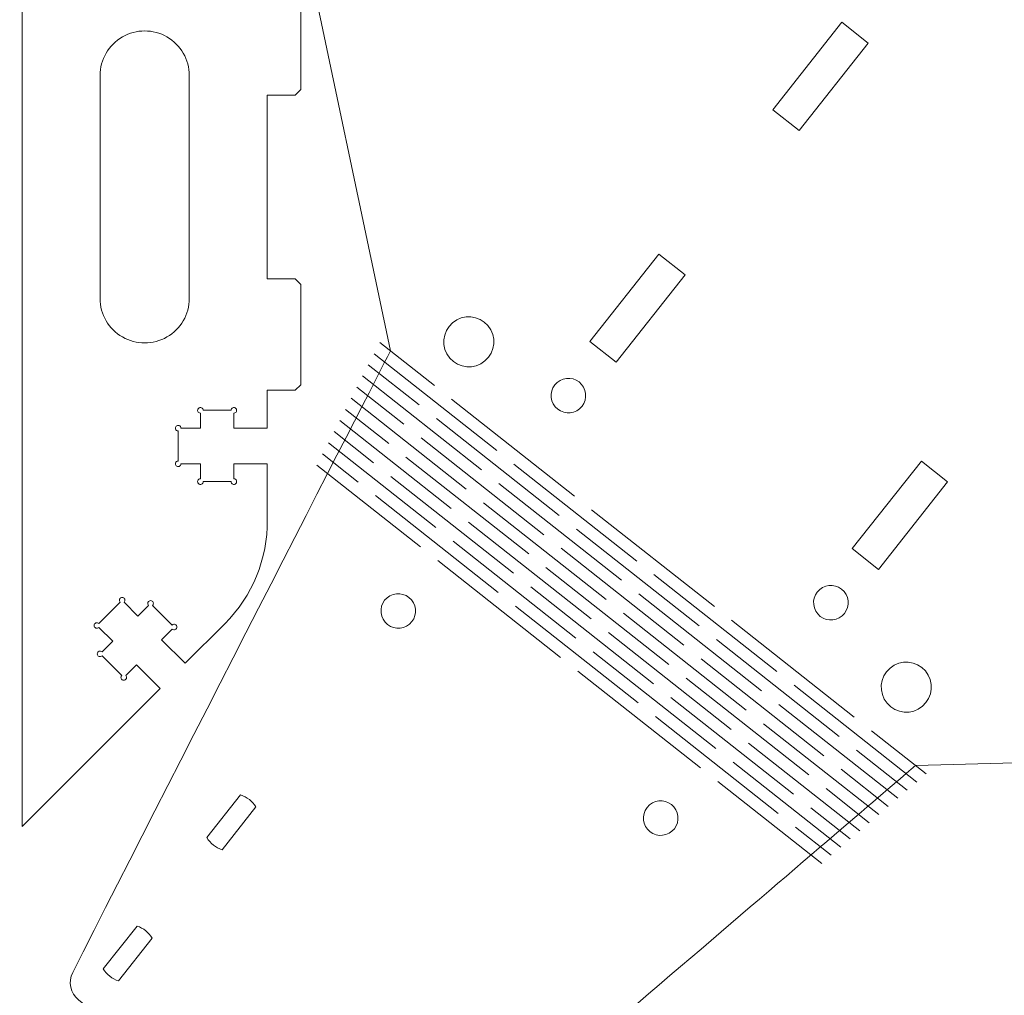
# Model space of a CAD drawing. Header units: inches. Extents: x -5.9 to 0, y -5.8 to 5.8.
# Tile 11 of 14: x -5.8 to -2.3, y 0 to 3.4. Entities that reach past the tile are written whole.
import ezdxf

# ---------------------------------------------------------------- set-up
doc = ezdxf.new("R2010")
doc.units = ezdxf.units.IN
doc.header["$MEASUREMENT"] = 0
doc.layers.add('VIEW_HATCHES', color=7, linetype='Continuous')

msp = doc.modelspace()

# ---------------------------------------------------------------- linework, layer by layer
at = {"layer": 'VIEW_HATCHES', "color": 4, "lineweight": 5}
for points, knots in [([(-2.9858, 4.1301), (-2.9858, 4.1301), (-4.5219, 4.0895), (-4.5219, 4.0895), (-4.5219, 4.0895), (-4.5979, 4.0876), (-4.6691, 4.052), (-4.7162, 3.9924), (-4.7162, 3.9924), (-4.7633, 3.9328), (-4.7815, 3.8549), (-4.7659, 3.7805), (-4.7659, 3.7805), (-4.7659, 3.7805), (-4.449, 2.2769), (-4.449, 2.2769), (-4.449, 2.2769), (-4.449, 2.2769), (-4.449, 2.2769), (-4.449, 2.2769), (-4.449, 2.2769), (-4.4631, 2.2491), (-5.1857, 0.8411), (-5.5713, 0.0808), (-5.5713, 0.0808), (-5.5882, 0.0474), (-5.5792, 0.0067), (-5.5499, -0.0166), (-5.5499, -0.0166), (-5.5499, -0.0166), (-4.5695, -0.7906), (-4.5695, -0.7906), (-4.5695, -0.7906), (-4.5401, -0.8138), (-4.4984, -0.8131), (-4.4698, -0.7888), (-4.4698, -0.7888), (-3.6845, -0.1226), (-2.6178, 0.7922), (-2.594, 0.8124), (-2.594, 0.8124), (-2.594, 0.8124), (-2.594, 0.8124), (-2.594, 0.8124), (-2.594, 0.8124), (-2.594, 0.8124), (-1.0579, 0.8529), (-1.0579, 0.8529), (-1.0579, 0.8529), (-0.9819, 0.8549), (-0.9107, 0.8905), (-0.8636, 0.9501), (-0.8636, 0.9501), (-0.8165, 1.0097), (-0.7983, 1.0876), (-0.8139, 1.1619), (-0.8139, 1.1619), (-0.8139, 1.1619), (-1.1308, 2.6656), (-1.1308, 2.6656), (-1.1308, 2.6656), (-1.1308, 2.6656), (-1.1308, 2.6656), (-1.1308, 2.6656), (-1.1308, 2.6656), (-1.1167, 2.6934), (-0.3706, 4.1477), (-0.0085, 4.8616), (-0.0085, 4.8616), (0.0084, 4.8951), (-0.0006, 4.9358), (-0.0299, 4.9591), (-0.0299, 4.9591), (-0.0299, 4.9591), (-1.0103, 5.7331), (-1.0103, 5.7331), (-1.0103, 5.7331), (-1.0397, 5.7563), (-1.0814, 5.7555), (-1.11, 5.7313), (-1.11, 5.7313), (-1.8953, 5.0651), (-2.962, 4.1503), (-2.9858, 4.1301), (-2.9858, 4.1301), (-2.9858, 4.1301), (-2.9858, 4.1301), (-2.9858, 4.1301)], [0, 0, 0, 0, 0.045455, 0.045455, 0.045455, 0.045455, 0.090909, 0.090909, 0.090909, 0.090909, 0.136364, 0.136364, 0.136364, 0.136364, 0.181818, 0.181818, 0.181818, 0.181818, 0.227273, 0.227273, 0.227273, 0.227273, 0.272727, 0.272727, 0.272727, 0.272727, 0.318182, 0.318182, 0.318182, 0.318182, 0.363636, 0.363636, 0.363636, 0.363636, 0.409091, 0.409091, 0.409091, 0.409091, 0.454545, 0.454545, 0.454545, 0.454545, 0.5, 0.5, 0.5, 0.5, 0.545455, 0.545455, 0.545455, 0.545455, 0.590909, 0.590909, 0.590909, 0.590909, 0.636364, 0.636364, 0.636364, 0.636364, 0.681818, 0.681818, 0.681818, 0.681818, 0.727273, 0.727273, 0.727273, 0.727273, 0.772727, 0.772727, 0.772727, 0.772727, 0.818182, 0.818182, 0.818182, 0.818182, 0.863636, 0.863636, 0.863636, 0.863636, 0.909091, 0.909091, 0.909091, 0.909091, 0.954545, 0.954545, 0.954545, 0.954545, 1, 1, 1, 1]), ([(-5.2628, 4.628), (-5.2628, 4.628), (-5.75, 5.1152), (-5.75, 5.1152), (-5.75, 5.1152), (-5.75, 5.1152), (-5.75, 0.5967), (-5.75, 0.5967), (-5.75, 0.5967), (-5.75, 0.5967), (-5.2628, 1.0839), (-5.2628, 1.0839), (-5.2628, 1.0839), (-5.2628, 1.0839), (-5.3463, 1.1674), (-5.3463, 1.1674), (-5.3463, 1.1674), (-5.3463, 1.1674), (-5.3839, 1.1299), (-5.3839, 1.1299), (-5.3839, 1.1299), (-5.3811, 1.127), (-5.3803, 1.1228), (-5.3818, 1.1191), (-5.3818, 1.1191), (-5.3833, 1.1154), (-5.3869, 1.113), (-5.3909, 1.113), (-5.3909, 1.113), (-5.3949, 1.113), (-5.3984, 1.1154), (-5.4, 1.1191), (-5.4, 1.1191), (-5.4015, 1.1228), (-5.4007, 1.127), (-5.3978, 1.1299), (-5.3978, 1.1299), (-5.3978, 1.1299), (-5.4674, 1.1995), (-5.4674, 1.1995), (-5.4674, 1.1995), (-5.4703, 1.1966), (-5.4745, 1.1958), (-5.4782, 1.1973), (-5.4782, 1.1973), (-5.4819, 1.1988), (-5.4843, 1.2024), (-5.4843, 1.2064), (-5.4843, 1.2064), (-5.4843, 1.2104), (-5.4819, 1.214), (-5.4782, 1.2155), (-5.4782, 1.2155), (-5.4745, 1.217), (-5.4703, 1.2162), (-5.4674, 1.2134), (-5.4674, 1.2134), (-5.4674, 1.2134), (-5.4299, 1.251), (-5.4299, 1.251), (-5.4299, 1.251), (-5.4299, 1.251), (-5.4786, 1.2997), (-5.4786, 1.2997), (-5.4786, 1.2997), (-5.4814, 1.2969), (-5.4856, 1.296), (-5.4893, 1.2975), (-5.4893, 1.2975), (-5.493, 1.2991), (-5.4954, 1.3026), (-5.4954, 1.3066), (-5.4954, 1.3066), (-5.4954, 1.3106), (-5.493, 1.3142), (-5.4893, 1.3157), (-5.4893, 1.3157), (-5.4856, 1.3173), (-5.4814, 1.3164), (-5.4786, 1.3136), (-5.4786, 1.3136), (-5.4786, 1.3136), (-5.4034, 1.3888), (-5.4034, 1.3888), (-5.4034, 1.3888), (-5.4062, 1.3916), (-5.4071, 1.3958), (-5.4056, 1.3995), (-5.4056, 1.3995), (-5.404, 1.4032), (-5.4004, 1.4056), (-5.3965, 1.4056), (-5.3965, 1.4056), (-5.3925, 1.4056), (-5.3889, 1.4032), (-5.3874, 1.3995), (-5.3874, 1.3995), (-5.3858, 1.3958), (-5.3867, 1.3916), (-5.3895, 1.3888), (-5.3895, 1.3888), (-5.3895, 1.3888), (-5.3408, 1.34), (-5.3408, 1.34), (-5.3408, 1.34), (-5.3408, 1.34), (-5.3032, 1.3776), (-5.3032, 1.3776), (-5.3032, 1.3776), (-5.306, 1.3804), (-5.3069, 1.3847), (-5.3053, 1.3884), (-5.3053, 1.3884), (-5.3038, 1.392), (-5.3002, 1.3944), (-5.2962, 1.3944), (-5.2962, 1.3944), (-5.2923, 1.3944), (-5.2887, 1.392), (-5.2871, 1.3884), (-5.2871, 1.3884), (-5.2856, 1.3847), (-5.2865, 1.3804), (-5.2893, 1.3776), (-5.2893, 1.3776), (-5.2893, 1.3776), (-5.2197, 1.308), (-5.2197, 1.308), (-5.2197, 1.308), (-5.2169, 1.3108), (-5.2126, 1.3117), (-5.2089, 1.3102), (-5.2089, 1.3102), (-5.2053, 1.3086), (-5.2029, 1.3051), (-5.2029, 1.3011), (-5.2029, 1.3011), (-5.2029, 1.2971), (-5.2053, 1.2935), (-5.2089, 1.292), (-5.2089, 1.292), (-5.2126, 1.2904), (-5.2169, 1.2913), (-5.2197, 1.2941), (-5.2197, 1.2941), (-5.2197, 1.2941), (-5.2573, 1.2565), (-5.2573, 1.2565), (-5.2573, 1.2565), (-5.2573, 1.2565), (-5.1737, 1.173), (-5.1737, 1.173), (-5.1737, 1.173), (-5.1737, 1.173), (-5.0338, 1.313), (-5.0338, 1.313), (-5.0338, 1.313), (-4.9365, 1.4102), (-4.8825, 1.5424), (-4.8839, 1.6799), (-4.8839, 1.6799), (-4.8839, 1.6799), (-4.8839, 1.8778), (-4.8839, 1.8778), (-4.8839, 1.8778), (-4.8839, 1.8778), (-5.002, 1.8778), (-5.002, 1.8778), (-5.002, 1.8778), (-5.002, 1.8778), (-5.002, 1.8247), (-5.002, 1.8247), (-5.002, 1.8247), (-4.998, 1.8247), (-4.9944, 1.8223), (-4.9929, 1.8186), (-4.9929, 1.8186), (-4.9913, 1.8149), (-4.9922, 1.8107), (-4.995, 1.8079), (-4.995, 1.8079), (-4.9978, 1.8051), (-5.0021, 1.8042), (-5.0057, 1.8057), (-5.0057, 1.8057), (-5.0094, 1.8073), (-5.0118, 1.8109), (-5.0118, 1.8148), (-5.0118, 1.8148), (-5.0118, 1.8148), (-5.1102, 1.8148), (-5.1102, 1.8148), (-5.1102, 1.8148), (-5.1102, 1.8109), (-5.1126, 1.8073), (-5.1163, 1.8057), (-5.1163, 1.8057), (-5.12, 1.8042), (-5.1242, 1.8051), (-5.1271, 1.8079), (-5.1271, 1.8079), (-5.1299, 1.8107), (-5.1307, 1.8149), (-5.1292, 1.8186), (-5.1292, 1.8186), (-5.1277, 1.8223), (-5.1241, 1.8247), (-5.1201, 1.8247), (-5.1201, 1.8247), (-5.1201, 1.8247), (-5.1201, 1.8778), (-5.1201, 1.8778), (-5.1201, 1.8778), (-5.1201, 1.8778), (-5.189, 1.8778), (-5.189, 1.8778), (-5.189, 1.8778), (-5.189, 1.8739), (-5.1914, 1.8703), (-5.1951, 1.8687), (-5.1951, 1.8687), (-5.1987, 1.8672), (-5.203, 1.868), (-5.2058, 1.8709), (-5.2058, 1.8709), (-5.2086, 1.8737), (-5.2095, 1.8779), (-5.2079, 1.8816), (-5.2079, 1.8816), (-5.2064, 1.8853), (-5.2028, 1.8877), (-5.1988, 1.8877), (-5.1988, 1.8877), (-5.1988, 1.8877), (-5.1988, 1.994), (-5.1988, 1.994), (-5.1988, 1.994), (-5.2028, 1.994), (-5.2064, 1.9964), (-5.2079, 2.0001), (-5.2079, 2.0001), (-5.2095, 2.0037), (-5.2086, 2.008), (-5.2058, 2.0108), (-5.2058, 2.0108), (-5.203, 2.0136), (-5.1987, 2.0144), (-5.1951, 2.0129), (-5.1951, 2.0129), (-5.1914, 2.0114), (-5.189, 2.0078), (-5.189, 2.0038), (-5.189, 2.0038), (-5.189, 2.0038), (-5.1201, 2.0038), (-5.1201, 2.0038), (-5.1201, 2.0038), (-5.1201, 2.0038), (-5.1201, 2.057), (-5.1201, 2.057), (-5.1201, 2.057), (-5.1241, 2.057), (-5.1277, 2.0594), (-5.1292, 2.063), (-5.1292, 2.063), (-5.1307, 2.0667), (-5.1299, 2.071), (-5.1271, 2.0738), (-5.1271, 2.0738), (-5.1242, 2.0766), (-5.12, 2.0774), (-5.1163, 2.0759), (-5.1163, 2.0759), (-5.1126, 2.0744), (-5.1102, 2.0708), (-5.1102, 2.0668), (-5.1102, 2.0668), (-5.1102, 2.0668), (-5.0118, 2.0668), (-5.0118, 2.0668), (-5.0118, 2.0668), (-5.0118, 2.0708), (-5.0094, 2.0744), (-5.0057, 2.0759), (-5.0057, 2.0759), (-5.0021, 2.0774), (-4.9978, 2.0766), (-4.995, 2.0738), (-4.995, 2.0738), (-4.9922, 2.071), (-4.9913, 2.0667), (-4.9929, 2.0631), (-4.9929, 2.0631), (-4.9944, 2.0594), (-4.998, 2.057), (-5.002, 2.057), (-5.002, 2.057), (-5.002, 2.057), (-5.002, 2.0038), (-5.002, 2.0038), (-5.002, 2.0038), (-5.002, 2.0038), (-4.8839, 2.0038), (-4.8839, 2.0038), (-4.8839, 2.0038), (-4.8839, 2.0038), (-4.8839, 2.1377), (-4.8839, 2.1377), (-4.8839, 2.1377), (-4.8839, 2.1377), (-4.7854, 2.1377), (-4.7854, 2.1377), (-4.7854, 2.1377), (-4.7854, 2.1377), (-4.7658, 2.1574), (-4.7658, 2.1574), (-4.7658, 2.1574), (-4.7658, 2.1574), (-4.7658, 2.5117), (-4.7658, 2.5117), (-4.7658, 2.5117), (-4.7658, 2.5117), (-4.7854, 2.5314), (-4.7854, 2.5314), (-4.7854, 2.5314), (-4.7854, 2.5314), (-4.8839, 2.5314), (-4.8839, 2.5314), (-4.8839, 2.5314), (-4.8839, 2.5314), (-4.8839, 3.1806), (-4.8839, 3.1806), (-4.8839, 3.1806), (-4.8839, 3.1806), (-4.7854, 3.1806), (-4.7854, 3.1806), (-4.7854, 3.1806), (-4.7854, 3.1806), (-4.7658, 3.2003), (-4.7658, 3.2003), (-4.7658, 3.2003), (-4.7658, 3.2003), (-4.7658, 3.5546), (-4.7658, 3.5546), (-4.7658, 3.5546), (-4.7658, 3.5546), (-4.7854, 3.5743), (-4.7854, 3.5743), (-4.7854, 3.5743), (-4.7854, 3.5743), (-4.8839, 3.5743), (-4.8839, 3.5743), (-4.8839, 3.5743), (-4.8839, 3.5743), (-4.8839, 3.7082), (-4.8839, 3.7082), (-4.8839, 3.7082), (-4.8839, 3.7082), (-5.002, 3.7082), (-5.002, 3.7082), (-5.002, 3.7082), (-5.002, 3.7082), (-5.002, 3.655), (-5.002, 3.655), (-5.002, 3.655), (-4.998, 3.655), (-4.9944, 3.6526), (-4.9929, 3.6489), (-4.9929, 3.6489), (-4.9913, 3.6453), (-4.9922, 3.641), (-4.995, 3.6382), (-4.995, 3.6382), (-4.9978, 3.6354), (-5.0021, 3.6345), (-5.0057, 3.6361), (-5.0057, 3.6361), (-5.0094, 3.6376), (-5.0118, 3.6412), (-5.0118, 3.6452), (-5.0118, 3.6452), (-5.0118, 3.6452), (-5.1102, 3.6452), (-5.1102, 3.6452), (-5.1102, 3.6452), (-5.1102, 3.6412), (-5.1126, 3.6376), (-5.1163, 3.6361), (-5.1163, 3.6361), (-5.12, 3.6345), (-5.1242, 3.6354), (-5.1271, 3.6382), (-5.1271, 3.6382), (-5.1299, 3.641), (-5.1307, 3.6452), (-5.1292, 3.6489), (-5.1292, 3.6489), (-5.1277, 3.6526), (-5.1241, 3.655), (-5.1201, 3.655), (-5.1201, 3.655), (-5.1201, 3.655), (-5.1201, 3.7082), (-5.1201, 3.7082), (-5.1201, 3.7082), (-5.1201, 3.7082), (-5.189, 3.7082), (-5.189, 3.7082), (-5.189, 3.7082), (-5.189, 3.7042), (-5.1914, 3.7006), (-5.1951, 3.6991), (-5.1951, 3.6991), (-5.1987, 3.6975), (-5.203, 3.6984), (-5.2058, 3.7012), (-5.2058, 3.7012), (-5.2086, 3.704), (-5.2095, 3.7082), (-5.2079, 3.7119), (-5.2079, 3.7119), (-5.2064, 3.7156), (-5.2028, 3.718), (-5.1988, 3.718), (-5.1988, 3.718), (-5.1988, 3.718), (-5.1988, 3.8243), (-5.1988, 3.8243), (-5.1988, 3.8243), (-5.2028, 3.8243), (-5.2064, 3.8267), (-5.2079, 3.8304), (-5.2079, 3.8304), (-5.2095, 3.8341), (-5.2086, 3.8383), (-5.2058, 3.8411), (-5.2058, 3.8411), (-5.203, 3.8439), (-5.1987, 3.8448), (-5.1951, 3.8432), (-5.1951, 3.8432), (-5.1914, 3.8417), (-5.189, 3.8381), (-5.189, 3.8341), (-5.189, 3.8341), (-5.189, 3.8341), (-5.1201, 3.8341), (-5.1201, 3.8341), (-5.1201, 3.8341), (-5.1201, 3.8341), (-5.1201, 3.8873), (-5.1201, 3.8873), (-5.1201, 3.8873), (-5.1241, 3.8873), (-5.1277, 3.8897), (-5.1292, 3.8934), (-5.1292, 3.8934), (-5.1307, 3.897), (-5.1299, 3.9013), (-5.1271, 3.9041), (-5.1271, 3.9041), (-5.1242, 3.9069), (-5.12, 3.9078), (-5.1163, 3.9062), (-5.1163, 3.9062), (-5.1126, 3.9047), (-5.1102, 3.9011), (-5.1102, 3.8971), (-5.1102, 3.8971), (-5.1102, 3.8971), (-5.0118, 3.8971), (-5.0118, 3.8971), (-5.0118, 3.8971), (-5.0118, 3.9011), (-5.0094, 3.9047), (-5.0057, 3.9062), (-5.0057, 3.9062), (-5.0021, 3.9078), (-4.9978, 3.9069), (-4.995, 3.9041), (-4.995, 3.9041), (-4.9922, 3.9013), (-4.9913, 3.8971), (-4.9929, 3.8934), (-4.9929, 3.8934), (-4.9944, 3.8897), (-4.998, 3.8873), (-5.002, 3.8873), (-5.002, 3.8873), (-5.002, 3.8873), (-5.002, 3.8341), (-5.002, 3.8341), (-5.002, 3.8341), (-5.002, 3.8341), (-4.8839, 3.8341), (-4.8839, 3.8341), (-4.8839, 3.8341), (-4.8839, 3.8341), (-4.8839, 4.0321), (-4.8839, 4.0321), (-4.8839, 4.0321), (-4.8826, 4.1696), (-4.9365, 4.3018), (-5.0338, 4.399), (-5.0338, 4.399), (-5.0338, 4.399), (-5.1737, 4.539), (-5.1737, 4.539), (-5.1737, 4.539), (-5.1737, 4.539), (-5.2573, 4.4554), (-5.2573, 4.4554), (-5.2573, 4.4554), (-5.2573, 4.4554), (-5.2197, 4.4179), (-5.2197, 4.4179), (-5.2197, 4.4179), (-5.2169, 4.4207), (-5.2126, 4.4215), (-5.2089, 4.42), (-5.2089, 4.42), (-5.2053, 4.4185), (-5.2029, 4.4149), (-5.2029, 4.4109), (-5.2029, 4.4109), (-5.2029, 4.4069), (-5.2053, 4.4033), (-5.2089, 4.4018), (-5.2089, 4.4018), (-5.2126, 4.4003), (-5.2169, 4.4011), (-5.2197, 4.4039), (-5.2197, 4.4039), (-5.2197, 4.4039), (-5.2893, 4.3343), (-5.2893, 4.3343), (-5.2893, 4.3343), (-5.2865, 4.3315), (-5.2856, 4.3273), (-5.2871, 4.3236), (-5.2871, 4.3236), (-5.2887, 4.3199), (-5.2922, 4.3175), (-5.2962, 4.3175), (-5.2962, 4.3175), (-5.3002, 4.3175), (-5.3038, 4.3199), (-5.3053, 4.3236), (-5.3053, 4.3236), (-5.3069, 4.3273), (-5.306, 4.3315), (-5.3032, 4.3343), (-5.3032, 4.3343), (-5.3032, 4.3343), (-5.3408, 4.3719), (-5.3408, 4.3719), (-5.3408, 4.3719), (-5.3408, 4.3719), (-5.3895, 4.3232), (-5.3895, 4.3232), (-5.3895, 4.3232), (-5.3867, 4.3204), (-5.3858, 4.3162), (-5.3873, 4.3125), (-5.3873, 4.3125), (-5.3889, 4.3088), (-5.3925, 4.3064), (-5.3964, 4.3064), (-5.3964, 4.3064), (-5.4004, 4.3064), (-5.404, 4.3088), (-5.4055, 4.3125), (-5.4055, 4.3125), (-5.4071, 4.3161), (-5.4062, 4.3204), (-5.4034, 4.3232), (-5.4034, 4.3232), (-5.4034, 4.3232), (-5.4786, 4.3984), (-5.4786, 4.3984), (-5.4786, 4.3984), (-5.4814, 4.3956), (-5.4856, 4.3947), (-5.4893, 4.3962), (-5.4893, 4.3962), (-5.493, 4.3978), (-5.4954, 4.4013), (-5.4954, 4.4053), (-5.4954, 4.4053), (-5.4954, 4.4093), (-5.493, 4.4129), (-5.4893, 4.4144), (-5.4893, 4.4144), (-5.4856, 4.416), (-5.4814, 4.4151), (-5.4786, 4.4123), (-5.4786, 4.4123), (-5.4786, 4.4123), (-5.4299, 4.461), (-5.4299, 4.461), (-5.4299, 4.461), (-5.4299, 4.461), (-5.4674, 4.4986), (-5.4674, 4.4986), (-5.4674, 4.4986), (-5.4703, 4.4958), (-5.4745, 4.4949), (-5.4782, 4.4965), (-5.4782, 4.4965), (-5.4819, 4.498), (-5.4843, 4.5016), (-5.4843, 4.5056), (-5.4843, 4.5056), (-5.4843, 4.5095), (-5.4819, 4.5131), (-5.4782, 4.5147), (-5.4782, 4.5147), (-5.4745, 4.5162), (-5.4703, 4.5153), (-5.4674, 4.5125), (-5.4674, 4.5125), (-5.4674, 4.5125), (-5.3978, 4.5821), (-5.3978, 4.5821), (-5.3978, 4.5821), (-5.4007, 4.5849), (-5.4015, 4.5892), (-5.4, 4.5928), (-5.4, 4.5928), (-5.3985, 4.5965), (-5.3949, 4.5989), (-5.3909, 4.5989), (-5.3909, 4.5989), (-5.3869, 4.5989), (-5.3833, 4.5965), (-5.3818, 4.5929), (-5.3818, 4.5929), (-5.3803, 4.5892), (-5.3811, 4.5849), (-5.3839, 4.5821), (-5.3839, 4.5821), (-5.3839, 4.5821), (-5.3463, 4.5445), (-5.3463, 4.5445), (-5.3463, 4.5445), (-5.3463, 4.5445), (-5.2628, 4.628), (-5.2628, 4.628)], [0, 0, 0, 0, 0.006173, 0.006173, 0.006173, 0.006173, 0.012346, 0.012346, 0.012346, 0.012346, 0.018519, 0.018519, 0.018519, 0.018519, 0.024691, 0.024691, 0.024691, 0.024691, 0.030864, 0.030864, 0.030864, 0.030864, 0.037037, 0.037037, 0.037037, 0.037037, 0.04321, 0.04321, 0.04321, 0.04321, 0.049383, 0.049383, 0.049383, 0.049383, 0.055556, 0.055556, 0.055556, 0.055556, 0.061728, 0.061728, 0.061728, 0.061728, 0.067901, 0.067901, 0.067901, 0.067901, 0.074074, 0.074074, 0.074074, 0.074074, 0.080247, 0.080247, 0.080247, 0.080247, 0.08642, 0.08642, 0.08642, 0.08642, 0.092593, 0.092593, 0.092593, 0.092593, 0.098765, 0.098765, 0.098765, 0.098765, 0.104938, 0.104938, 0.104938, 0.104938, 0.111111, 0.111111, 0.111111, 0.111111, 0.117284, 0.117284, 0.117284, 0.117284, 0.123457, 0.123457, 0.123457, 0.123457, 0.12963, 0.12963, 0.12963, 0.12963, 0.135802, 0.135802, 0.135802, 0.135802, 0.141975, 0.141975, 0.141975, 0.141975, 0.148148, 0.148148, 0.148148, 0.148148, 0.154321, 0.154321, 0.154321, 0.154321, 0.160494, 0.160494, 0.160494, 0.160494, 0.166667, 0.166667, 0.166667, 0.166667, 0.17284, 0.17284, 0.17284, 0.17284, 0.179012, 0.179012, 0.179012, 0.179012, 0.185185, 0.185185, 0.185185, 0.185185, 0.191358, 0.191358, 0.191358, 0.191358, 0.197531, 0.197531, 0.197531, 0.197531, 0.203704, 0.203704, 0.203704, 0.203704, 0.209877, 0.209877, 0.209877, 0.209877, 0.216049, 0.216049, 0.216049, 0.216049, 0.222222, 0.222222, 0.222222, 0.222222, 0.228395, 0.228395, 0.228395, 0.228395, 0.234568, 0.234568, 0.234568, 0.234568, 0.240741, 0.240741, 0.240741, 0.240741, 0.246914, 0.246914, 0.246914, 0.246914, 0.253086, 0.253086, 0.253086, 0.253086, 0.259259, 0.259259, 0.259259, 0.259259, 0.265432, 0.265432, 0.265432, 0.265432, 0.271605, 0.271605, 0.271605, 0.271605, 0.277778, 0.277778, 0.277778, 0.277778, 0.283951, 0.283951, 0.283951, 0.283951, 0.290123, 0.290123, 0.290123, 0.290123, 0.296296, 0.296296, 0.296296, 0.296296, 0.302469, 0.302469, 0.302469, 0.302469, 0.308642, 0.308642, 0.308642, 0.308642, 0.314815, 0.314815, 0.314815, 0.314815, 0.320988, 0.320988, 0.320988, 0.320988, 0.32716, 0.32716, 0.32716, 0.32716, 0.333333, 0.333333, 0.333333, 0.333333, 0.339506, 0.339506, 0.339506, 0.339506, 0.345679, 0.345679, 0.345679, 0.345679, 0.351852, 0.351852, 0.351852, 0.351852, 0.358025, 0.358025, 0.358025, 0.358025, 0.364198, 0.364198, 0.364198, 0.364198, 0.37037, 0.37037, 0.37037, 0.37037, 0.376543, 0.376543, 0.376543, 0.376543, 0.382716, 0.382716, 0.382716, 0.382716, 0.388889, 0.388889, 0.388889, 0.388889, 0.395062, 0.395062, 0.395062, 0.395062, 0.401235, 0.401235, 0.401235, 0.401235, 0.407407, 0.407407, 0.407407, 0.407407, 0.41358, 0.41358, 0.41358, 0.41358, 0.419753, 0.419753, 0.419753, 0.419753, 0.425926, 0.425926, 0.425926, 0.425926, 0.432099, 0.432099, 0.432099, 0.432099, 0.438272, 0.438272, 0.438272, 0.438272, 0.444444, 0.444444, 0.444444, 0.444444, 0.450617, 0.450617, 0.450617, 0.450617, 0.45679, 0.45679, 0.45679, 0.45679, 0.462963, 0.462963, 0.462963, 0.462963, 0.469136, 0.469136, 0.469136, 0.469136, 0.475309, 0.475309, 0.475309, 0.475309, 0.481481, 0.481481, 0.481481, 0.481481, 0.487654, 0.487654, 0.487654, 0.487654, 0.493827, 0.493827, 0.493827, 0.493827, 0.5, 0.5, 0.5, 0.5, 0.506173, 0.506173, 0.506173, 0.506173, 0.512346, 0.512346, 0.512346, 0.512346, 0.518519, 0.518519, 0.518519, 0.518519, 0.524691, 0.524691, 0.524691, 0.524691, 0.530864, 0.530864, 0.530864, 0.530864, 0.537037, 0.537037, 0.537037, 0.537037, 0.54321, 0.54321, 0.54321, 0.54321, 0.549383, 0.549383, 0.549383, 0.549383, 0.555556, 0.555556, 0.555556, 0.555556, 0.561728, 0.561728, 0.561728, 0.561728, 0.567901, 0.567901, 0.567901, 0.567901, 0.574074, 0.574074, 0.574074, 0.574074, 0.580247, 0.580247, 0.580247, 0.580247, 0.58642, 0.58642, 0.58642, 0.58642, 0.592593, 0.592593, 0.592593, 0.592593, 0.598765, 0.598765, 0.598765, 0.598765, 0.604938, 0.604938, 0.604938, 0.604938, 0.611111, 0.611111, 0.611111, 0.611111, 0.617284, 0.617284, 0.617284, 0.617284, 0.623457, 0.623457, 0.623457, 0.623457, 0.62963, 0.62963, 0.62963, 0.62963, 0.635802, 0.635802, 0.635802, 0.635802, 0.641975, 0.641975, 0.641975, 0.641975, 0.648148, 0.648148, 0.648148, 0.648148, 0.654321, 0.654321, 0.654321, 0.654321, 0.660494, 0.660494, 0.660494, 0.660494, 0.666667, 0.666667, 0.666667, 0.666667, 0.67284, 0.67284, 0.67284, 0.67284, 0.679012, 0.679012, 0.679012, 0.679012, 0.685185, 0.685185, 0.685185, 0.685185, 0.691358, 0.691358, 0.691358, 0.691358, 0.697531, 0.697531, 0.697531, 0.697531, 0.703704, 0.703704, 0.703704, 0.703704, 0.709877, 0.709877, 0.709877, 0.709877, 0.716049, 0.716049, 0.716049, 0.716049, 0.722222, 0.722222, 0.722222, 0.722222, 0.728395, 0.728395, 0.728395, 0.728395, 0.734568, 0.734568, 0.734568, 0.734568, 0.740741, 0.740741, 0.740741, 0.740741, 0.746914, 0.746914, 0.746914, 0.746914, 0.753086, 0.753086, 0.753086, 0.753086, 0.759259, 0.759259, 0.759259, 0.759259, 0.765432, 0.765432, 0.765432, 0.765432, 0.771605, 0.771605, 0.771605, 0.771605, 0.777778, 0.777778, 0.777778, 0.777778, 0.783951, 0.783951, 0.783951, 0.783951, 0.790123, 0.790123, 0.790123, 0.790123, 0.796296, 0.796296, 0.796296, 0.796296, 0.802469, 0.802469, 0.802469, 0.802469, 0.808642, 0.808642, 0.808642, 0.808642, 0.814815, 0.814815, 0.814815, 0.814815, 0.820988, 0.820988, 0.820988, 0.820988, 0.82716, 0.82716, 0.82716, 0.82716, 0.833333, 0.833333, 0.833333, 0.833333, 0.839506, 0.839506, 0.839506, 0.839506, 0.845679, 0.845679, 0.845679, 0.845679, 0.851852, 0.851852, 0.851852, 0.851852, 0.858025, 0.858025, 0.858025, 0.858025, 0.864198, 0.864198, 0.864198, 0.864198, 0.87037, 0.87037, 0.87037, 0.87037, 0.876543, 0.876543, 0.876543, 0.876543, 0.882716, 0.882716, 0.882716, 0.882716, 0.888889, 0.888889, 0.888889, 0.888889, 0.895062, 0.895062, 0.895062, 0.895062, 0.901235, 0.901235, 0.901235, 0.901235, 0.907407, 0.907407, 0.907407, 0.907407, 0.91358, 0.91358, 0.91358, 0.91358, 0.919753, 0.919753, 0.919753, 0.919753, 0.925926, 0.925926, 0.925926, 0.925926, 0.932099, 0.932099, 0.932099, 0.932099, 0.938272, 0.938272, 0.938272, 0.938272, 0.944444, 0.944444, 0.944444, 0.944444, 0.950617, 0.950617, 0.950617, 0.950617, 0.95679, 0.95679, 0.95679, 0.95679, 0.962963, 0.962963, 0.962963, 0.962963, 0.969136, 0.969136, 0.969136, 0.969136, 0.975309, 0.975309, 0.975309, 0.975309, 0.981481, 0.981481, 0.981481, 0.981481, 0.987654, 0.987654, 0.987654, 0.987654, 0.993827, 0.993827, 0.993827, 0.993827, 1, 1, 1, 1]), ([(-2.7642, -4.1301), (-2.7642, -4.1301), (-1.2281, -4.0896), (-1.2281, -4.0896), (-1.2281, -4.0896), (-1.1521, -4.0876), (-1.0809, -4.052), (-1.0338, -3.9924), (-1.0338, -3.9924), (-0.9867, -3.9329), (-0.9685, -3.8549), (-0.9841, -3.7806), (-0.9841, -3.7806), (-0.9841, -3.7806), (-1.301, -2.2769), (-1.301, -2.2769), (-1.301, -2.2769), (-1.301, -2.2769), (-1.301, -2.2769), (-1.301, -2.2769), (-1.301, -2.2769), (-1.2869, -2.2491), (-0.5643, -0.8411), (-0.1787, -0.0809), (-0.1787, -0.0809), (-0.1618, -0.0474), (-0.1708, -0.0067), (-0.2001, 0.0166), (-0.2001, 0.0166), (-0.2001, 0.0166), (-1.1805, 0.7906), (-1.1805, 0.7906), (-1.1805, 0.7906), (-1.2099, 0.8138), (-1.2516, 0.813), (-1.2802, 0.7888), (-1.2802, 0.7888), (-2.0655, 0.1226), (-3.1322, -0.7922), (-3.156, -0.8124), (-3.156, -0.8124), (-3.156, -0.8124), (-3.156, -0.8124), (-3.156, -0.8124), (-3.156, -0.8124), (-3.156, -0.8124), (-4.6921, -0.853), (-4.6921, -0.853), (-4.6921, -0.853), (-4.7681, -0.8549), (-4.8393, -0.8905), (-4.8864, -0.9501), (-4.8864, -0.9501), (-4.9335, -1.0097), (-4.9517, -1.0876), (-4.9361, -1.162), (-4.9361, -1.162), (-4.9361, -1.162), (-4.6192, -2.6656), (-4.6192, -2.6656), (-4.6192, -2.6656), (-4.6192, -2.6656), (-4.6192, -2.6656), (-4.6192, -2.6656), (-4.6192, -2.6656), (-4.6333, -2.6934), (-5.3794, -4.1477), (-5.7415, -4.8617), (-5.7415, -4.8617), (-5.7584, -4.8951), (-5.7494, -4.9358), (-5.7201, -4.9591), (-5.7201, -4.9591), (-5.7201, -4.9591), (-4.7397, -5.7331), (-4.7397, -5.7331), (-4.7397, -5.7331), (-4.7103, -5.7563), (-4.6686, -5.7556), (-4.64, -5.7313), (-4.64, -5.7313), (-3.8547, -5.0651), (-2.788, -4.1503), (-2.7642, -4.1301), (-2.7642, -4.1301), (-2.7642, -4.1301), (-2.7642, -4.1301), (-2.7642, -4.1301)], [0, 0, 0, 0, 0.045455, 0.045455, 0.045455, 0.045455, 0.090909, 0.090909, 0.090909, 0.090909, 0.136364, 0.136364, 0.136364, 0.136364, 0.181818, 0.181818, 0.181818, 0.181818, 0.227273, 0.227273, 0.227273, 0.227273, 0.272727, 0.272727, 0.272727, 0.272727, 0.318182, 0.318182, 0.318182, 0.318182, 0.363636, 0.363636, 0.363636, 0.363636, 0.409091, 0.409091, 0.409091, 0.409091, 0.454545, 0.454545, 0.454545, 0.454545, 0.5, 0.5, 0.5, 0.5, 0.545455, 0.545455, 0.545455, 0.545455, 0.590909, 0.590909, 0.590909, 0.590909, 0.636364, 0.636364, 0.636364, 0.636364, 0.681818, 0.681818, 0.681818, 0.681818, 0.727273, 0.727273, 0.727273, 0.727273, 0.772727, 0.772727, 0.772727, 0.772727, 0.818182, 0.818182, 0.818182, 0.818182, 0.863636, 0.863636, 0.863636, 0.863636, 0.909091, 0.909091, 0.909091, 0.909091, 0.954545, 0.954545, 0.954545, 0.954545, 1, 1, 1, 1])]:
    msp.add_open_spline(points, degree=3, knots=knots, dxfattribs=at)
at = {"layer": 'VIEW_HATCHES', "lineweight": 5}
for points, knots in [([(-5.4744, 2.4623), (-5.4744, 2.406), (-5.4444, 2.354), (-5.3957, 2.3259), (-5.3957, 2.3259), (-5.3469, 2.2978), (-5.2869, 2.2978), (-5.2382, 2.3259), (-5.2382, 2.3259), (-5.1895, 2.354), (-5.1595, 2.406), (-5.1595, 2.4623), (-5.1595, 2.4623), (-5.1595, 2.4623), (-5.1595, 3.2497), (-5.1595, 3.2497), (-5.1595, 3.2497), (-5.1595, 3.306), (-5.1895, 3.3579), (-5.2382, 3.3861), (-5.2382, 3.3861), (-5.2869, 3.4142), (-5.3469, 3.4142), (-5.3957, 3.3861), (-5.3957, 3.3861), (-5.4444, 3.3579), (-5.4744, 3.306), (-5.4744, 3.2497), (-5.4744, 3.2497), (-5.4744, 3.2497), (-5.4744, 2.4623), (-5.4744, 2.4623)], [0, 0, 0, 0, 0.125, 0.125, 0.125, 0.125, 0.25, 0.25, 0.25, 0.25, 0.375, 0.375, 0.375, 0.375, 0.5, 0.5, 0.5, 0.5, 0.625, 0.625, 0.625, 0.625, 0.75, 0.75, 0.75, 0.75, 0.875, 0.875, 0.875, 0.875, 1, 1, 1, 1]), ([(-3.0059, 3.0554), (-3.0059, 3.0554), (-3.0986, 3.1286), (-3.0986, 3.1286), (-3.0986, 3.1286), (-3.0986, 3.1286), (-2.8546, 3.4376), (-2.8546, 3.4376), (-2.8546, 3.4376), (-2.8546, 3.4376), (-2.7619, 3.3644), (-2.7619, 3.3644), (-2.7619, 3.3644), (-2.7619, 3.3644), (-3.0059, 3.0554), (-3.0059, 3.0554)], [0, 0, 0, 0, 0.25, 0.25, 0.25, 0.25, 0.5, 0.5, 0.5, 0.5, 0.75, 0.75, 0.75, 0.75, 1, 1, 1, 1]), ([(-3.5009, 2.619), (-3.5009, 2.619), (-3.4082, 2.5458), (-3.4082, 2.5458), (-3.4082, 2.5458), (-3.4082, 2.5458), (-3.6522, 2.2368), (-3.6522, 2.2368), (-3.6522, 2.2368), (-3.6522, 2.2368), (-3.7449, 2.31), (-3.7449, 2.31), (-3.7449, 2.31), (-3.7449, 2.31), (-3.5009, 2.619), (-3.5009, 2.619)], [0, 0, 0, 0, 0.25, 0.25, 0.25, 0.25, 0.5, 0.5, 0.5, 0.5, 0.75, 0.75, 0.75, 0.75, 1, 1, 1, 1]), ([(-4.1048, 2.3659), (-4.0732, 2.3286), (-4.0778, 2.2728), (-4.1151, 2.2412), (-4.1151, 2.2412), (-4.1523, 2.2096), (-4.2082, 2.2141), (-4.2398, 2.2514), (-4.2398, 2.2514), (-4.2714, 2.2887), (-4.2668, 2.3445), (-4.2296, 2.3762), (-4.2296, 2.3762), (-4.1923, 2.4078), (-4.1364, 2.4032), (-4.1048, 2.3659)], [0, 0, 0, 0, 0.25, 0.25, 0.25, 0.25, 0.5, 0.5, 0.5, 0.5, 0.75, 0.75, 0.75, 0.75, 1, 1, 1, 1]), ([(-3.774, 2.1584), (-3.7522, 2.1327), (-3.7553, 2.0942), (-3.781, 2.0724), (-3.781, 2.0724), (-3.8067, 2.0506), (-3.8452, 2.0537), (-3.867, 2.0794), (-3.867, 2.0794), (-3.8888, 2.1051), (-3.8857, 2.1437), (-3.86, 2.1655), (-3.86, 2.1655), (-3.8343, 2.1873), (-3.7958, 2.1841), (-3.774, 2.1584)], [0, 0, 0, 0, 0.25, 0.25, 0.25, 0.25, 0.5, 0.5, 0.5, 0.5, 0.75, 0.75, 0.75, 0.75, 1, 1, 1, 1]), ([(-2.5739, 1.8871), (-2.5739, 1.8871), (-2.4812, 1.8139), (-2.4812, 1.8139), (-2.4812, 1.8139), (-2.4812, 1.8139), (-2.7252, 1.5049), (-2.7252, 1.5049), (-2.7252, 1.5049), (-2.7252, 1.5049), (-2.8179, 1.5781), (-2.8179, 1.5781), (-2.8179, 1.5781), (-2.8179, 1.5781), (-2.5739, 1.8871), (-2.5739, 1.8871)], [0, 0, 0, 0, 0.25, 0.25, 0.25, 0.25, 0.5, 0.5, 0.5, 0.5, 0.75, 0.75, 0.75, 0.75, 1, 1, 1, 1]), ([(-4.3748, 1.3973), (-4.353, 1.3716), (-4.3562, 1.3331), (-4.3819, 1.3113), (-4.3819, 1.3113), (-4.4076, 1.2895), (-4.4461, 1.2927), (-4.4679, 1.3184), (-4.4679, 1.3184), (-4.4897, 1.3441), (-4.4866, 1.3826), (-4.4609, 1.4044), (-4.4609, 1.4044), (-4.4352, 1.4262), (-4.3966, 1.423), (-4.3748, 1.3973)], [0, 0, 0, 0, 0.25, 0.25, 0.25, 0.25, 0.5, 0.5, 0.5, 0.5, 0.75, 0.75, 0.75, 0.75, 1, 1, 1, 1]), ([(-2.847, 1.4265), (-2.8252, 1.4008), (-2.8283, 1.3623), (-2.854, 1.3405), (-2.854, 1.3405), (-2.8797, 1.3187), (-2.9182, 1.3218), (-2.94, 1.3475), (-2.94, 1.3475), (-2.9618, 1.3732), (-2.9587, 1.4118), (-2.933, 1.4336), (-2.933, 1.4336), (-2.9073, 1.4554), (-2.8688, 1.4522), (-2.847, 1.4265)], [0, 0, 0, 0, 0.25, 0.25, 0.25, 0.25, 0.5, 0.5, 0.5, 0.5, 0.75, 0.75, 0.75, 0.75, 1, 1, 1, 1]), ([(-2.5598, 1.1461), (-2.5282, 1.1088), (-2.5328, 1.053), (-2.5701, 1.0213), (-2.5701, 1.0213), (-2.6073, 0.9897), (-2.6632, 0.9943), (-2.6948, 1.0316), (-2.6948, 1.0316), (-2.7264, 1.0689), (-2.7218, 1.1247), (-2.6846, 1.1563), (-2.6846, 1.1563), (-2.6473, 1.1879), (-2.5914, 1.1834), (-2.5598, 1.1461)], [0, 0, 0, 0, 0.25, 0.25, 0.25, 0.25, 0.5, 0.5, 0.5, 0.5, 0.75, 0.75, 0.75, 0.75, 1, 1, 1, 1]), ([(-4.9782, 0.7083), (-4.9557, 0.7007), (-4.9366, 0.6856), (-4.9241, 0.6656), (-4.9241, 0.6656), (-4.9241, 0.6656), (-5.0435, 0.5143), (-5.0435, 0.5143), (-5.0435, 0.5143), (-5.066, 0.5218), (-5.0851, 0.5369), (-5.0976, 0.557), (-5.0976, 0.557), (-5.0976, 0.557), (-4.9782, 0.7083), (-4.9782, 0.7083)], [0, 0, 0, 0, 0.25, 0.25, 0.25, 0.25, 0.5, 0.5, 0.5, 0.5, 0.75, 0.75, 0.75, 0.75, 1, 1, 1, 1]), ([(-3.4479, 0.6654), (-3.426, 0.6397), (-3.4292, 0.6012), (-3.4549, 0.5794), (-3.4549, 0.5794), (-3.4806, 0.5576), (-3.5191, 0.5608), (-3.5409, 0.5865), (-3.5409, 0.5865), (-3.5627, 0.6122), (-3.5596, 0.6507), (-3.5339, 0.6725), (-3.5339, 0.6725), (-3.5082, 0.6943), (-3.4697, 0.6911), (-3.4479, 0.6654)], [0, 0, 0, 0, 0.25, 0.25, 0.25, 0.25, 0.5, 0.5, 0.5, 0.5, 0.75, 0.75, 0.75, 0.75, 1, 1, 1, 1]), ([(-5.4636, 0.0935), (-5.4636, 0.0935), (-5.3441, 0.2448), (-5.3441, 0.2448), (-5.3441, 0.2448), (-5.3217, 0.2372), (-5.3026, 0.2221), (-5.29, 0.2021), (-5.29, 0.2021), (-5.29, 0.2021), (-5.4095, 0.0508), (-5.4095, 0.0508), (-5.4095, 0.0508), (-5.4319, 0.0583), (-5.451, 0.0734), (-5.4636, 0.0935)], [0, 0, 0, 0, 0.25, 0.25, 0.25, 0.25, 0.5, 0.5, 0.5, 0.5, 0.75, 0.75, 0.75, 0.75, 1, 1, 1, 1])]:
    msp.add_open_spline(points, degree=3, knots=knots, dxfattribs=at)
at = {"layer": 'VIEW_HATCHES', "color": 1, "lineweight": 5}
for points in [[(-4.4869, 2.3062), (-4.4869, 2.3062), (-4.2939, 2.1539), (-4.2939, 2.1539)], [(-4.5071, 2.2669), (-4.5071, 2.2669), (-4.0737, 1.9247), (-4.0737, 1.9247)], [(-4.5272, 2.2276), (-4.5272, 2.2276), (-4.3476, 2.0858), (-4.3476, 2.0858)], [(-4.5474, 2.1882), (-4.5474, 2.1882), (-4.1273, 1.8566), (-4.1273, 1.8566)], [(-4.5675, 2.1489), (-4.5675, 2.1489), (-4.4013, 2.0177), (-4.4013, 2.0177)], [(-4.5877, 2.1096), (-4.5877, 2.1096), (-4.1811, 1.7885), (-4.1811, 1.7885)], [(-4.2329, 2.1057), (-4.2329, 2.1057), (-3.7995, 1.7635), (-3.7995, 1.7635)], [(-4.6079, 2.0702), (-4.6079, 2.0702), (-4.4551, 1.9496), (-4.4551, 1.9496)], [(-4.628, 2.0309), (-4.628, 2.0309), (-4.2347, 1.7204), (-4.2347, 1.7204)], [(-4.2867, 2.0377), (-4.2867, 2.0377), (-3.8533, 1.6955), (-3.8533, 1.6955)], [(-4.6482, 1.9916), (-4.6482, 1.9916), (-4.5087, 1.8815), (-4.5087, 1.8815)], [(-4.6683, 1.9522), (-4.6683, 1.9522), (-4.2886, 1.6524), (-4.2886, 1.6524)], [(-4.3403, 1.9695), (-4.3403, 1.9695), (-3.9069, 1.6273), (-3.9069, 1.6273)], [(-4.6885, 1.9129), (-4.6885, 1.9129), (-4.5626, 1.8135), (-4.5626, 1.8135)], [(-4.3941, 1.9014), (-4.3941, 1.9014), (-3.9607, 1.5593), (-3.9607, 1.5593)], [(-4.7087, 1.8736), (-4.7087, 1.8736), (-4.3423, 1.5843), (-4.3423, 1.5843)], [(-4.0127, 1.8766), (-4.0127, 1.8766), (-3.5793, 1.5344), (-3.5793, 1.5344)], [(-4.4477, 1.8333), (-4.4477, 1.8333), (-4.0143, 1.4911), (-4.0143, 1.4911)], [(-4.0663, 1.8084), (-4.0663, 1.8084), (-3.6329, 1.4663), (-3.6329, 1.4663)], [(-4.5016, 1.7653), (-4.5016, 1.7653), (-4.0682, 1.4232), (-4.0682, 1.4232)], [(-4.1201, 1.7404), (-4.1201, 1.7404), (-3.6867, 1.3982), (-3.6867, 1.3982)], [(-3.7385, 1.7154), (-3.7385, 1.7154), (-3.3051, 1.3732), (-3.3051, 1.3732)], [(-4.1737, 1.6722), (-4.1737, 1.6722), (-3.7403, 1.33), (-3.7403, 1.33)], [(-3.7923, 1.6473), (-3.7923, 1.6473), (-3.3589, 1.3051), (-3.3589, 1.3051)], [(-4.2276, 1.6043), (-4.2276, 1.6043), (-3.7942, 1.2621), (-3.7942, 1.2621)], [(-3.8459, 1.5792), (-3.8459, 1.5792), (-3.4125, 1.237), (-3.4125, 1.237)], [(-4.2813, 1.5361), (-4.2813, 1.5361), (-3.8479, 1.1939), (-3.8479, 1.1939)], [(-3.8997, 1.5111), (-3.8997, 1.5111), (-3.4663, 1.1689), (-3.4663, 1.1689)], [(-3.5183, 1.4862), (-3.5183, 1.4862), (-3.0849, 1.1441), (-3.0849, 1.1441)], [(-3.9533, 1.443), (-3.9533, 1.443), (-3.5199, 1.1008), (-3.5199, 1.1008)], [(-3.5719, 1.4181), (-3.5719, 1.4181), (-3.1385, 1.0759), (-3.1385, 1.0759)], [(-4.0072, 1.375), (-4.0072, 1.375), (-3.5738, 1.0328), (-3.5738, 1.0328)], [(-3.6257, 1.35), (-3.6257, 1.35), (-3.1923, 1.0078), (-3.1923, 1.0078)], [(-3.2441, 1.325), (-3.2441, 1.325), (-2.8107, 0.9828), (-2.8107, 0.9828)], [(-3.6793, 1.2819), (-3.6793, 1.2819), (-3.2459, 0.9397), (-3.2459, 0.9397)], [(-3.2977, 1.2569), (-3.2977, 1.2569), (-2.8643, 0.9147), (-2.8643, 0.9147)], [(-3.7332, 1.2139), (-3.7332, 1.2139), (-3.2998, 0.8717), (-3.2998, 0.8717)], [(-3.3515, 1.1888), (-3.3515, 1.1888), (-2.9181, 0.8466), (-2.9181, 0.8466)], [(-3.7869, 1.1458), (-3.7869, 1.1458), (-3.3535, 0.8036), (-3.3535, 0.8036)], [(-3.4051, 1.1207), (-3.4051, 1.1207), (-2.9718, 0.7785), (-2.9718, 0.7785)], [(-3.0237, 1.0957), (-3.0237, 1.0957), (-2.5903, 0.7536), (-2.5903, 0.7536)], [(-3.4591, 1.0527), (-3.4591, 1.0527), (-3.0257, 0.7105), (-3.0257, 0.7105)], [(-3.0773, 1.0276), (-3.0773, 1.0276), (-2.6574, 0.6961), (-2.6574, 0.6961)], [(-3.5127, 0.9846), (-3.5127, 0.9846), (-3.0793, 0.6424), (-3.0793, 0.6424)], [(-3.1311, 0.9595), (-3.1311, 0.9595), (-2.7246, 0.6386), (-2.7246, 0.6386)], [(-2.7497, 0.9347), (-2.7497, 0.9347), (-2.5567, 0.7823), (-2.5567, 0.7823)], [(-3.1847, 0.8914), (-3.1847, 0.8914), (-2.7917, 0.5811), (-2.7917, 0.5811)], [(-2.8033, 0.8665), (-2.8033, 0.8665), (-2.6239, 0.7248), (-2.6239, 0.7248)], [(-3.2386, 0.8234), (-3.2386, 0.8234), (-2.8589, 0.5236), (-2.8589, 0.5236)], [(-2.8571, 0.7985), (-2.8571, 0.7985), (-2.691, 0.6673), (-2.691, 0.6673)], [(-3.2923, 0.7553), (-3.2923, 0.7553), (-2.926, 0.4661), (-2.926, 0.4661)], [(-2.9107, 0.7303), (-2.9107, 0.7303), (-2.7581, 0.6098), (-2.7581, 0.6098)], [(-2.9646, 0.6624), (-2.9646, 0.6624), (-2.8253, 0.5523), (-2.8253, 0.5523)], [(-3.0183, 0.5942), (-3.0183, 0.5942), (-2.8924, 0.4948), (-2.8924, 0.4948)]]:
    msp.add_open_spline(points, degree=3, dxfattribs=at)

doc.saveas('drawing.dxf')
